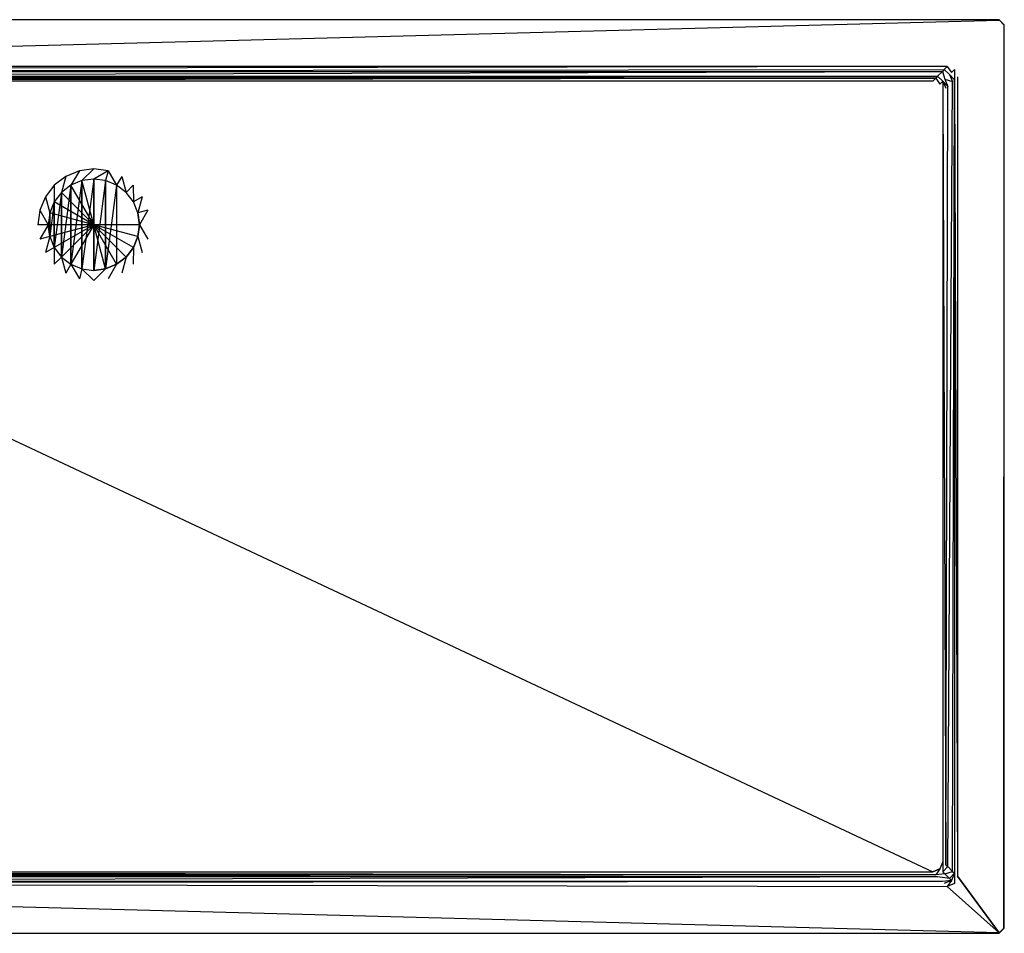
# Model space of a CAD drawing. Extents: x 0 to 1.8, y -0.9 to 0.
# Tile 2 of 2: x 0.83 to 1.8, y -0.9 to 0. Entities that reach past the tile are written whole.
import ezdxf

# ---------------------------------------------------------------- set-up
doc = ezdxf.new("R2010")
doc.units = 0
for name, color, linetype in [('L0_VERTIEFUNG110___REPLACEMTFOR', 7, 'CONTINUOUS'), ('L1_ABLAUF90____REPLACEMTFOREMPT', 7, 'CONTINUOUS'), ('L2__X_1800__Y_900__Z_25__L_1_UD', 7, 'CONTINUOUS'), ('L3__X_1800__Y_900__Z_25__L_1_UD', 7, 'CONTINUOUS'), ('L4__X_1800__Y_900__Z_25__L_1_UD', 7, 'CONTINUOUS'), ('L5__X_1800__Y_900__Z_25__L_1_UD', 7, 'CONTINUOUS'), ('L6__X_1800__Y_900__Z_25__L_1_UD', 7, 'CONTINUOUS'), ('L7__X_1800__Y_900__Z_25__L_1_UD', 7, 'CONTINUOUS'), ('L8__X_1800__Y_900__Z_25__L_1_UD', 7, 'CONTINUOUS')]:
    doc.layers.add(name, color=color, linetype=linetype)

msp = doc.modelspace()

# ---------------------------------------------------------------- linework, layer by layer
at = {"layer": 'L0_VERTIEFUNG110___REPLACEMTFOR', "color": 8}
for points, invisible_edges in [([(0.87118, -0.17018, 0.0002), (0.8755, -0.154369, 0.0012), (0.864109, -0.163109, 0.0012), (0.87118, -0.17018, 0.0002)], 13), ([(0.8755, -0.154369, 0.0012), (0.87118, -0.17018, 0.0002), (0.8805, -0.163029, 0.0002), (0.8755, -0.154369, 0.0012)], 14), ([(0.8805, -0.163029, 0.0002), (0.888765, -0.148874, 0.0012), (0.8755, -0.154369, 0.0012), (0.8805, -0.163029, 0.0002)], 13), ([(0.888765, -0.148874, 0.0012), (0.8805, -0.163029, 0.0002), (0.891353, -0.158533, 0.0002), (0.888765, -0.148874, 0.0012)], 14), ([(0.891353, -0.158533, 0.0002), (0.903, -0.147, 0.0012), (0.888765, -0.148874, 0.0012), (0.891353, -0.158533, 0.0002)], 13), ([(0.903, -0.147, 0.0012), (0.891353, -0.158533, 0.0002), (0.903, -0.157, 0.0002), (0.903, -0.147, 0.0012)], 14), ([(0.903, -0.157, 0.0002), (0.917235, -0.148874, 0.0012), (0.903, -0.147, 0.0012), (0.903, -0.157, 0.0002)], 13), ([(0.917235, -0.148874, 0.0012), (0.903, -0.157, 0.0002), (0.914647, -0.158533, 0.0002), (0.917235, -0.148874, 0.0012)], 14), ([(0.9255, -0.163029, 0.0002), (0.917235, -0.148874, 0.0012), (0.914647, -0.158533, 0.0002), (0.9255, -0.163029, 0.0002)], 13), ([(0.917235, -0.148874, 0.0012), (0.9255, -0.163029, 0.0002), (0.9305, -0.154369, 0.0012), (0.917235, -0.148874, 0.0012)], 14), ([(0.93482, -0.17018, 0.0002), (0.9305, -0.154369, 0.0012), (0.9255, -0.163029, 0.0002), (0.93482, -0.17018, 0.0002)], 13), ([(0.9305, -0.154369, 0.0012), (0.93482, -0.17018, 0.0002), (0.941891, -0.163109, 0.0012), (0.9305, -0.154369, 0.0012)], 14), ([(0.864029, -0.1795, 0.0002), (0.864109, -0.163109, 0.0012), (0.855369, -0.1745, 0.0012), (0.864029, -0.1795, 0.0002)], 13), ([(0.864109, -0.163109, 0.0012), (0.864029, -0.1795, 0.0002), (0.87118, -0.17018, 0.0002), (0.864109, -0.163109, 0.0012)], 14), ([(0.87118, -0.17018, 0.0002), (0.87118, -0.23382, 0.0002), (0.8805, -0.163029, 0.0002), (0.87118, -0.17018, 0.0002)], 10), ([(0.8805, -0.163029, 0.0002), (0.87118, -0.23382, 0.0002), (0.8805, -0.240971, 0.0002), (0.8805, -0.163029, 0.0002)], 13), ([(0.8805, -0.163029, 0.0002), (0.8805, -0.240971, 0.0002), (0.891353, -0.158533, 0.0002), (0.8805, -0.163029, 0.0002)], 10), ([(0.891353, -0.158533, 0.0002), (0.8805, -0.240971, 0.0002), (0.891353, -0.245467, 0.0002), (0.891353, -0.158533, 0.0002)], 13), ([(0.891353, -0.158533, 0.0002), (0.891353, -0.245467, 0.0002), (0.903, -0.157, 0.0002), (0.891353, -0.158533, 0.0002)], 10), ([(0.903, -0.157, 0.0002), (0.891353, -0.245467, 0.0002), (0.903, -0.247, 0.0002), (0.903, -0.157, 0.0002)], 13), ([(0.903, -0.157, 0.0002), (0.903, -0.247, 0.0002), (0.914647, -0.158533, 0.0002), (0.903, -0.157, 0.0002)], 10), ([(0.914647, -0.158533, 0.0002), (0.903, -0.247, 0.0002), (0.914647, -0.245467, 0.0002), (0.914647, -0.158533, 0.0002)], 13), ([(0.914647, -0.158533, 0.0002), (0.914647, -0.245467, 0.0002), (0.9255, -0.163029, 0.0002), (0.914647, -0.158533, 0.0002)], 10), ([(0.9255, -0.163029, 0.0002), (0.914647, -0.245467, 0.0002), (0.9255, -0.240971, 0.0002), (0.9255, -0.163029, 0.0002)], 13), ([(0.9255, -0.163029, 0.0002), (0.9255, -0.240971, 0.0002), (0.93482, -0.17018, 0.0002), (0.9255, -0.163029, 0.0002)], 15), ([(0.941971, -0.1795, 0.0002), (0.941891, -0.163109, 0.0012), (0.93482, -0.17018, 0.0002), (0.941971, -0.1795, 0.0002)], 13), ([(0.941891, -0.163109, 0.0012), (0.941971, -0.1795, 0.0002), (0.950631, -0.1745, 0.0012), (0.941891, -0.163109, 0.0012)], 14), ([(0.859533, -0.190353, 0.0002), (0.855369, -0.1745, 0.0012), (0.849874, -0.187765, 0.0012), (0.859533, -0.190353, 0.0002)], 13), ([(0.855369, -0.1745, 0.0012), (0.859533, -0.190353, 0.0002), (0.864029, -0.1795, 0.0002), (0.855369, -0.1745, 0.0012)], 14), ([(0.864029, -0.1795, 0.0002), (0.864029, -0.2245, 0.0002), (0.87118, -0.17018, 0.0002), (0.864029, -0.1795, 0.0002)], 10), ([(0.87118, -0.17018, 0.0002), (0.864029, -0.2245, 0.0002), (0.87118, -0.23382, 0.0002), (0.87118, -0.17018, 0.0002)], 13), ([(0.93482, -0.17018, 0.0002), (0.9255, -0.240971, 0.0002), (0.93482, -0.23382, 0.0002), (0.93482, -0.17018, 0.0002)], 15), ([(0.93482, -0.17018, 0.0002), (0.93482, -0.23382, 0.0002), (0.941971, -0.1795, 0.0002), (0.93482, -0.17018, 0.0002)], 15), ([(0.946467, -0.190353, 0.0002), (0.950631, -0.1745, 0.0012), (0.941971, -0.1795, 0.0002), (0.946467, -0.190353, 0.0002)], 13), ([(0.950631, -0.1745, 0.0012), (0.946467, -0.190353, 0.0002), (0.956126, -0.187765, 0.0012), (0.950631, -0.1745, 0.0012)], 14), ([(0.859533, -0.190353, 0.0002), (0.859533, -0.213647, 0.0002), (0.864029, -0.1795, 0.0002), (0.859533, -0.190353, 0.0002)], 10), ([(0.864029, -0.1795, 0.0002), (0.859533, -0.213647, 0.0002), (0.864029, -0.2245, 0.0002), (0.864029, -0.1795, 0.0002)], 13), ([(0.941971, -0.1795, 0.0002), (0.93482, -0.23382, 0.0002), (0.941971, -0.2245, 0.0002), (0.941971, -0.1795, 0.0002)], 15), ([(0.941971, -0.1795, 0.0002), (0.941971, -0.2245, 0.0002), (0.946467, -0.190353, 0.0002), (0.941971, -0.1795, 0.0002)], 15), ([(0.858, -0.202, 0.0002), (0.849874, -0.187765, 0.0012), (0.848, -0.202, 0.0012), (0.858, -0.202, 0.0002)], 13), ([(0.849874, -0.187765, 0.0012), (0.858, -0.202, 0.0002), (0.859533, -0.190353, 0.0002), (0.849874, -0.187765, 0.0012)], 14), ([(0.859533, -0.213647, 0.0002), (0.859533, -0.190353, 0.0002), (0.858, -0.202, 0.0002), (0.859533, -0.213647, 0.0002)], 13), ([(0.946467, -0.190353, 0.0002), (0.941971, -0.2245, 0.0002), (0.946467, -0.213647, 0.0002), (0.946467, -0.190353, 0.0002)], 15), ([(0.948, -0.202, 0.0002), (0.956126, -0.187765, 0.0012), (0.946467, -0.190353, 0.0002), (0.948, -0.202, 0.0002)], 13), ([(0.946467, -0.190353, 0.0002), (0.946467, -0.213647, 0.0002), (0.948, -0.202, 0.0002), (0.946467, -0.190353, 0.0002)], 9), ([(0.956126, -0.187765, 0.0012), (0.948, -0.202, 0.0002), (0.958, -0.202, 0.0012), (0.956126, -0.187765, 0.0012)], 14), ([(0.849874, -0.216235, 0.0012), (0.858, -0.202, 0.0002), (0.848, -0.202, 0.0012), (0.849874, -0.216235, 0.0012)], 13), ([(0.858, -0.202, 0.0002), (0.849874, -0.216235, 0.0012), (0.859533, -0.213647, 0.0002), (0.858, -0.202, 0.0002)], 14), ([(0.956126, -0.216235, 0.0012), (0.948, -0.202, 0.0002), (0.946467, -0.213647, 0.0002), (0.956126, -0.216235, 0.0012)], 13), ([(0.948, -0.202, 0.0002), (0.956126, -0.216235, 0.0012), (0.958, -0.202, 0.0012), (0.948, -0.202, 0.0002)], 14), ([(0.855369, -0.2295, 0.0012), (0.859533, -0.213647, 0.0002), (0.849874, -0.216235, 0.0012), (0.855369, -0.2295, 0.0012)], 13), ([(0.859533, -0.213647, 0.0002), (0.855369, -0.2295, 0.0012), (0.864029, -0.2245, 0.0002), (0.859533, -0.213647, 0.0002)], 14), ([(0.950631, -0.2295, 0.0012), (0.946467, -0.213647, 0.0002), (0.941971, -0.2245, 0.0002), (0.950631, -0.2295, 0.0012)], 13), ([(0.946467, -0.213647, 0.0002), (0.950631, -0.2295, 0.0012), (0.956126, -0.216235, 0.0012), (0.946467, -0.213647, 0.0002)], 14), ([(0.864109, -0.240891, 0.0012), (0.864029, -0.2245, 0.0002), (0.855369, -0.2295, 0.0012), (0.864109, -0.240891, 0.0012)], 13), ([(0.864029, -0.2245, 0.0002), (0.864109, -0.240891, 0.0012), (0.87118, -0.23382, 0.0002), (0.864029, -0.2245, 0.0002)], 14), ([(0.941891, -0.240891, 0.0012), (0.941971, -0.2245, 0.0002), (0.93482, -0.23382, 0.0002), (0.941891, -0.240891, 0.0012)], 13), ([(0.941971, -0.2245, 0.0002), (0.941891, -0.240891, 0.0012), (0.950631, -0.2295, 0.0012), (0.941971, -0.2245, 0.0002)], 14), ([(0.8755, -0.249631, 0.0012), (0.87118, -0.23382, 0.0002), (0.864109, -0.240891, 0.0012), (0.8755, -0.249631, 0.0012)], 13), ([(0.87118, -0.23382, 0.0002), (0.8755, -0.249631, 0.0012), (0.8805, -0.240971, 0.0002), (0.87118, -0.23382, 0.0002)], 14), ([(0.888765, -0.255126, 0.0012), (0.8805, -0.240971, 0.0002), (0.8755, -0.249631, 0.0012), (0.888765, -0.255126, 0.0012)], 13), ([(0.8805, -0.240971, 0.0002), (0.888765, -0.255126, 0.0012), (0.891353, -0.245467, 0.0002), (0.8805, -0.240971, 0.0002)], 14), ([(0.917235, -0.255126, 0.0012), (0.9255, -0.240971, 0.0002), (0.914647, -0.245467, 0.0002), (0.917235, -0.255126, 0.0012)], 13), ([(0.9255, -0.240971, 0.0002), (0.917235, -0.255126, 0.0012), (0.9305, -0.249631, 0.0012), (0.9255, -0.240971, 0.0002)], 14), ([(0.9305, -0.249631, 0.0012), (0.93482, -0.23382, 0.0002), (0.9255, -0.240971, 0.0002), (0.9305, -0.249631, 0.0012)], 13), ([(0.93482, -0.23382, 0.0002), (0.9305, -0.249631, 0.0012), (0.941891, -0.240891, 0.0012), (0.93482, -0.23382, 0.0002)], 14), ([(0.903, -0.257, 0.0012), (0.891353, -0.245467, 0.0002), (0.888765, -0.255126, 0.0012), (0.903, -0.257, 0.0012)], 13), ([(0.891353, -0.245467, 0.0002), (0.903, -0.257, 0.0012), (0.903, -0.247, 0.0002), (0.891353, -0.245467, 0.0002)], 14), ([(0.903, -0.257, 0.0012), (0.914647, -0.245467, 0.0002), (0.903, -0.247, 0.0002), (0.903, -0.257, 0.0012)], 13), ([(0.914647, -0.245467, 0.0002), (0.903, -0.257, 0.0012), (0.917235, -0.255126, 0.0012), (0.914647, -0.245467, 0.0002)], 14)]:
    msp.add_3dface(points, dxfattribs=dict(at, invisible_edges=invisible_edges))
at = {"layer": 'L1_ABLAUF90____REPLACEMTFOREMPT', "color": 8}
for points, invisible_edges in [([(0.903, -0.202, 0.0022), (0.8805, -0.163029, 0.0012), (0.87118, -0.17018, 0.0012), (0.903, -0.202, 0.0022)], 14), ([(0.87118, -0.17018, 0.0002), (0.8805, -0.163029, 0.0012), (0.8805, -0.163029, 0.0002), (0.87118, -0.17018, 0.0002)], 13), ([(0.8805, -0.163029, 0.0012), (0.87118, -0.17018, 0.0002), (0.87118, -0.17018, 0.0012), (0.8805, -0.163029, 0.0012)], 14), ([(0.87118, -0.23382, 0.0002), (0.87118, -0.17018, 0.0002), (0.8805, -0.163029, 0.0002), (0.87118, -0.23382, 0.0002)], 10), ([(0.87118, -0.23382, 0.0002), (0.8805, -0.163029, 0.0002), (0.8805, -0.240971, 0.0002), (0.87118, -0.23382, 0.0002)], 13), ([(0.903, -0.202, 0.0022), (0.891353, -0.158533, 0.0012), (0.8805, -0.163029, 0.0012), (0.903, -0.202, 0.0022)], 14), ([(0.8805, -0.163029, 0.0002), (0.891353, -0.158533, 0.0012), (0.891353, -0.158533, 0.0002), (0.8805, -0.163029, 0.0002)], 13), ([(0.891353, -0.158533, 0.0012), (0.8805, -0.163029, 0.0002), (0.8805, -0.163029, 0.0012), (0.891353, -0.158533, 0.0012)], 14), ([(0.8805, -0.240971, 0.0002), (0.8805, -0.163029, 0.0002), (0.891353, -0.158533, 0.0002), (0.8805, -0.240971, 0.0002)], 10), ([(0.8805, -0.240971, 0.0002), (0.891353, -0.158533, 0.0002), (0.891353, -0.245467, 0.0002), (0.8805, -0.240971, 0.0002)], 13), ([(0.903, -0.202, 0.0022), (0.903, -0.157, 0.0012), (0.891353, -0.158533, 0.0012), (0.903, -0.202, 0.0022)], 14), ([(0.891353, -0.158533, 0.0002), (0.903, -0.157, 0.0012), (0.903, -0.157, 0.0002), (0.891353, -0.158533, 0.0002)], 13), ([(0.903, -0.157, 0.0012), (0.891353, -0.158533, 0.0002), (0.891353, -0.158533, 0.0012), (0.903, -0.157, 0.0012)], 14), ([(0.891353, -0.245467, 0.0002), (0.891353, -0.158533, 0.0002), (0.903, -0.157, 0.0002), (0.891353, -0.245467, 0.0002)], 10), ([(0.891353, -0.245467, 0.0002), (0.903, -0.157, 0.0002), (0.903, -0.247, 0.0002), (0.891353, -0.245467, 0.0002)], 13), ([(0.914647, -0.158533, 0.0012), (0.903, -0.157, 0.0012), (0.903, -0.202, 0.0022), (0.914647, -0.158533, 0.0012)], 14), ([(0.903, -0.157, 0.0012), (0.914647, -0.158533, 0.0002), (0.903, -0.157, 0.0002), (0.903, -0.157, 0.0012)], 13), ([(0.914647, -0.158533, 0.0002), (0.903, -0.157, 0.0012), (0.914647, -0.158533, 0.0012), (0.914647, -0.158533, 0.0002)], 14), ([(0.903, -0.247, 0.0002), (0.903, -0.157, 0.0002), (0.914647, -0.158533, 0.0002), (0.903, -0.247, 0.0002)], 10), ([(0.9255, -0.163029, 0.0012), (0.914647, -0.158533, 0.0012), (0.903, -0.202, 0.0022), (0.9255, -0.163029, 0.0012)], 14), ([(0.903, -0.247, 0.0002), (0.914647, -0.158533, 0.0002), (0.914647, -0.245467, 0.0002), (0.903, -0.247, 0.0002)], 13), ([(0.93482, -0.17018, 0.0012), (0.9255, -0.163029, 0.0012), (0.903, -0.202, 0.0022), (0.93482, -0.17018, 0.0012)], 14), ([(0.914647, -0.158533, 0.0012), (0.9255, -0.163029, 0.0002), (0.914647, -0.158533, 0.0002), (0.914647, -0.158533, 0.0012)], 13), ([(0.9255, -0.163029, 0.0002), (0.914647, -0.158533, 0.0012), (0.9255, -0.163029, 0.0012), (0.9255, -0.163029, 0.0002)], 14), ([(0.914647, -0.245467, 0.0002), (0.914647, -0.158533, 0.0002), (0.9255, -0.163029, 0.0002), (0.914647, -0.245467, 0.0002)], 10), ([(0.914647, -0.245467, 0.0002), (0.9255, -0.163029, 0.0002), (0.9255, -0.240971, 0.0002), (0.914647, -0.245467, 0.0002)], 13), ([(0.9255, -0.163029, 0.0012), (0.93482, -0.17018, 0.0002), (0.9255, -0.163029, 0.0002), (0.9255, -0.163029, 0.0012)], 13), ([(0.93482, -0.17018, 0.0002), (0.9255, -0.163029, 0.0012), (0.93482, -0.17018, 0.0012), (0.93482, -0.17018, 0.0002)], 14), ([(0.9255, -0.240971, 0.0002), (0.9255, -0.163029, 0.0002), (0.93482, -0.17018, 0.0002), (0.9255, -0.240971, 0.0002)], 15), ([(0.903, -0.202, 0.0022), (0.87118, -0.17018, 0.0012), (0.864029, -0.1795, 0.0012), (0.903, -0.202, 0.0022)], 14), ([(0.864029, -0.1795, 0.0012), (0.87118, -0.17018, 0.0002), (0.864029, -0.1795, 0.0002), (0.864029, -0.1795, 0.0012)], 13), ([(0.87118, -0.17018, 0.0002), (0.864029, -0.1795, 0.0012), (0.87118, -0.17018, 0.0012), (0.87118, -0.17018, 0.0002)], 14), ([(0.864029, -0.2245, 0.0002), (0.864029, -0.1795, 0.0002), (0.87118, -0.17018, 0.0002), (0.864029, -0.2245, 0.0002)], 10), ([(0.864029, -0.2245, 0.0002), (0.87118, -0.17018, 0.0002), (0.87118, -0.23382, 0.0002), (0.864029, -0.2245, 0.0002)], 13), ([(0.941971, -0.1795, 0.0012), (0.93482, -0.17018, 0.0012), (0.903, -0.202, 0.0022), (0.941971, -0.1795, 0.0012)], 14), ([(0.9255, -0.240971, 0.0002), (0.93482, -0.17018, 0.0002), (0.93482, -0.23382, 0.0002), (0.9255, -0.240971, 0.0002)], 15), ([(0.93482, -0.17018, 0.0002), (0.941971, -0.1795, 0.0012), (0.941971, -0.1795, 0.0002), (0.93482, -0.17018, 0.0002)], 13), ([(0.941971, -0.1795, 0.0012), (0.93482, -0.17018, 0.0002), (0.93482, -0.17018, 0.0012), (0.941971, -0.1795, 0.0012)], 14), ([(0.93482, -0.23382, 0.0002), (0.93482, -0.17018, 0.0002), (0.941971, -0.1795, 0.0002), (0.93482, -0.23382, 0.0002)], 15), ([(0.903, -0.202, 0.0022), (0.864029, -0.1795, 0.0012), (0.859533, -0.190353, 0.0012), (0.903, -0.202, 0.0022)], 14), ([(0.859533, -0.190353, 0.0012), (0.864029, -0.1795, 0.0002), (0.859533, -0.190353, 0.0002), (0.859533, -0.190353, 0.0012)], 13), ([(0.864029, -0.1795, 0.0002), (0.859533, -0.190353, 0.0012), (0.864029, -0.1795, 0.0012), (0.864029, -0.1795, 0.0002)], 14), ([(0.859533, -0.213647, 0.0002), (0.859533, -0.190353, 0.0002), (0.864029, -0.1795, 0.0002), (0.859533, -0.213647, 0.0002)], 10), ([(0.859533, -0.213647, 0.0002), (0.864029, -0.1795, 0.0002), (0.864029, -0.2245, 0.0002), (0.859533, -0.213647, 0.0002)], 13), ([(0.946467, -0.190353, 0.0012), (0.941971, -0.1795, 0.0012), (0.903, -0.202, 0.0022), (0.946467, -0.190353, 0.0012)], 14), ([(0.93482, -0.23382, 0.0002), (0.941971, -0.1795, 0.0002), (0.941971, -0.2245, 0.0002), (0.93482, -0.23382, 0.0002)], 15), ([(0.941971, -0.1795, 0.0002), (0.946467, -0.190353, 0.0012), (0.946467, -0.190353, 0.0002), (0.941971, -0.1795, 0.0002)], 13), ([(0.946467, -0.190353, 0.0012), (0.941971, -0.1795, 0.0002), (0.941971, -0.1795, 0.0012), (0.946467, -0.190353, 0.0012)], 14), ([(0.941971, -0.2245, 0.0002), (0.941971, -0.1795, 0.0002), (0.946467, -0.190353, 0.0002), (0.941971, -0.2245, 0.0002)], 15), ([(0.903, -0.202, 0.0022), (0.859533, -0.190353, 0.0012), (0.858, -0.202, 0.0012), (0.903, -0.202, 0.0022)], 14), ([(0.858, -0.202, 0.0012), (0.859533, -0.190353, 0.0002), (0.858, -0.202, 0.0002), (0.858, -0.202, 0.0012)], 13), ([(0.859533, -0.190353, 0.0002), (0.858, -0.202, 0.0012), (0.859533, -0.190353, 0.0012), (0.859533, -0.190353, 0.0002)], 14), ([(0.859533, -0.190353, 0.0002), (0.859533, -0.213647, 0.0002), (0.858, -0.202, 0.0002), (0.859533, -0.190353, 0.0002)], 13), ([(0.948, -0.202, 0.0012), (0.946467, -0.190353, 0.0012), (0.903, -0.202, 0.0022), (0.948, -0.202, 0.0012)], 14), ([(0.941971, -0.2245, 0.0002), (0.946467, -0.190353, 0.0002), (0.946467, -0.213647, 0.0002), (0.941971, -0.2245, 0.0002)], 15), ([(0.946467, -0.190353, 0.0002), (0.948, -0.202, 0.0012), (0.948, -0.202, 0.0002), (0.946467, -0.190353, 0.0002)], 13), ([(0.948, -0.202, 0.0012), (0.946467, -0.190353, 0.0002), (0.946467, -0.190353, 0.0012), (0.948, -0.202, 0.0012)], 14), ([(0.946467, -0.213647, 0.0002), (0.946467, -0.190353, 0.0002), (0.948, -0.202, 0.0002), (0.946467, -0.213647, 0.0002)], 13), ([(0.903, -0.202, 0.0022), (0.858, -0.202, 0.0012), (0.859533, -0.213647, 0.0012), (0.903, -0.202, 0.0022)], 14), ([(0.859533, -0.213647, 0.0012), (0.858, -0.202, 0.0002), (0.859533, -0.213647, 0.0002), (0.859533, -0.213647, 0.0012)], 13), ([(0.858, -0.202, 0.0002), (0.859533, -0.213647, 0.0012), (0.858, -0.202, 0.0012), (0.858, -0.202, 0.0002)], 14), ([(0.903, -0.202, 0.0022), (0.859533, -0.213647, 0.0012), (0.864029, -0.2245, 0.0012), (0.903, -0.202, 0.0022)], 14), ([(0.903, -0.202, 0.0022), (0.864029, -0.2245, 0.0012), (0.87118, -0.23382, 0.0012), (0.903, -0.202, 0.0022)], 14), ([(0.903, -0.202, 0.0022), (0.87118, -0.23382, 0.0012), (0.8805, -0.240971, 0.0012), (0.903, -0.202, 0.0022)], 14), ([(0.903, -0.202, 0.0022), (0.8805, -0.240971, 0.0012), (0.891353, -0.245467, 0.0012), (0.903, -0.202, 0.0022)], 14), ([(0.903, -0.247, 0.0012), (0.903, -0.202, 0.0022), (0.891353, -0.245467, 0.0012), (0.903, -0.247, 0.0012)], 14), ([(0.914647, -0.245467, 0.0012), (0.903, -0.202, 0.0022), (0.903, -0.247, 0.0012), (0.914647, -0.245467, 0.0012)], 14), ([(0.9255, -0.240971, 0.0012), (0.903, -0.202, 0.0022), (0.914647, -0.245467, 0.0012), (0.9255, -0.240971, 0.0012)], 14), ([(0.93482, -0.23382, 0.0012), (0.903, -0.202, 0.0022), (0.9255, -0.240971, 0.0012), (0.93482, -0.23382, 0.0012)], 14), ([(0.941971, -0.2245, 0.0012), (0.903, -0.202, 0.0022), (0.93482, -0.23382, 0.0012), (0.941971, -0.2245, 0.0012)], 14), ([(0.946467, -0.213647, 0.0012), (0.903, -0.202, 0.0022), (0.941971, -0.2245, 0.0012), (0.946467, -0.213647, 0.0012)], 14), ([(0.948, -0.202, 0.0012), (0.903, -0.202, 0.0022), (0.946467, -0.213647, 0.0012), (0.948, -0.202, 0.0012)], 14), ([(0.948, -0.202, 0.0002), (0.946467, -0.213647, 0.0012), (0.946467, -0.213647, 0.0002), (0.948, -0.202, 0.0002)], 13), ([(0.946467, -0.213647, 0.0012), (0.948, -0.202, 0.0002), (0.948, -0.202, 0.0012), (0.946467, -0.213647, 0.0012)], 14), ([(0.864029, -0.2245, 0.0012), (0.859533, -0.213647, 0.0002), (0.864029, -0.2245, 0.0002), (0.864029, -0.2245, 0.0012)], 13), ([(0.859533, -0.213647, 0.0002), (0.864029, -0.2245, 0.0012), (0.859533, -0.213647, 0.0012), (0.859533, -0.213647, 0.0002)], 14), ([(0.946467, -0.213647, 0.0002), (0.941971, -0.2245, 0.0012), (0.941971, -0.2245, 0.0002), (0.946467, -0.213647, 0.0002)], 13), ([(0.941971, -0.2245, 0.0012), (0.946467, -0.213647, 0.0002), (0.946467, -0.213647, 0.0012), (0.941971, -0.2245, 0.0012)], 14), ([(0.87118, -0.23382, 0.0012), (0.864029, -0.2245, 0.0002), (0.87118, -0.23382, 0.0002), (0.87118, -0.23382, 0.0012)], 13), ([(0.864029, -0.2245, 0.0002), (0.87118, -0.23382, 0.0012), (0.864029, -0.2245, 0.0012), (0.864029, -0.2245, 0.0002)], 14), ([(0.941971, -0.2245, 0.0002), (0.93482, -0.23382, 0.0012), (0.93482, -0.23382, 0.0002), (0.941971, -0.2245, 0.0002)], 13), ([(0.93482, -0.23382, 0.0012), (0.941971, -0.2245, 0.0002), (0.941971, -0.2245, 0.0012), (0.93482, -0.23382, 0.0012)], 14), ([(0.8805, -0.240971, 0.0002), (0.87118, -0.23382, 0.0012), (0.87118, -0.23382, 0.0002), (0.8805, -0.240971, 0.0002)], 13), ([(0.87118, -0.23382, 0.0012), (0.8805, -0.240971, 0.0002), (0.8805, -0.240971, 0.0012), (0.87118, -0.23382, 0.0012)], 14), ([(0.891353, -0.245467, 0.0002), (0.8805, -0.240971, 0.0012), (0.8805, -0.240971, 0.0002), (0.891353, -0.245467, 0.0002)], 13), ([(0.8805, -0.240971, 0.0012), (0.891353, -0.245467, 0.0002), (0.891353, -0.245467, 0.0012), (0.8805, -0.240971, 0.0012)], 14), ([(0.9255, -0.240971, 0.0012), (0.914647, -0.245467, 0.0002), (0.9255, -0.240971, 0.0002), (0.9255, -0.240971, 0.0012)], 13), ([(0.914647, -0.245467, 0.0002), (0.9255, -0.240971, 0.0012), (0.914647, -0.245467, 0.0012), (0.914647, -0.245467, 0.0002)], 14), ([(0.93482, -0.23382, 0.0012), (0.9255, -0.240971, 0.0002), (0.93482, -0.23382, 0.0002), (0.93482, -0.23382, 0.0012)], 13), ([(0.9255, -0.240971, 0.0002), (0.93482, -0.23382, 0.0012), (0.9255, -0.240971, 0.0012), (0.9255, -0.240971, 0.0002)], 14), ([(0.903, -0.247, 0.0002), (0.891353, -0.245467, 0.0012), (0.891353, -0.245467, 0.0002), (0.903, -0.247, 0.0002)], 13), ([(0.891353, -0.245467, 0.0012), (0.903, -0.247, 0.0002), (0.903, -0.247, 0.0012), (0.891353, -0.245467, 0.0012)], 14), ([(0.914647, -0.245467, 0.0012), (0.903, -0.247, 0.0002), (0.914647, -0.245467, 0.0002), (0.914647, -0.245467, 0.0012)], 13), ([(0.903, -0.247, 0.0002), (0.914647, -0.245467, 0.0012), (0.903, -0.247, 0.0012), (0.903, -0.247, 0.0002)], 14)]:
    msp.add_3dface(points, dxfattribs=dict(at, invisible_edges=invisible_edges))
at = {"layer": 'L2__X_1800__Y_900__Z_25__L_1_UD', "color": 8}
for points, invisible_edges in [([(0.005207, -0.0005, 0.025), (0.056163, -0.046163, 0.025), (1.794793, -0.0005, 0.025), (0.005207, -0.0005, 0.025)], 13), ([(1.794793, -0.0005, 0.025), (0.056163, -0.046163, 0.025), (1.743837, -0.046163, 0.025), (1.794793, -0.0005, 0.025)], 15), ([(1.794793, -0.0005, 0.025), (1.743837, -0.046163, 0.025), (1.750908, -0.049092, 0.025), (1.794793, -0.0005, 0.025)], 15), ([(1.794793, -0.0005, 0.025), (1.750908, -0.049092, 0.025), (1.753837, -0.056163, 0.025), (1.794793, -0.0005, 0.025)], 15), ([(1.794793, -0.0005, 0.025), (1.753837, -0.056163, 0.025), (1.794793, -0.8995, 0.025), (1.794793, -0.0005, 0.025)], 15), ([(1.794793, -0.0005, 0.025), (1.794793, -0.8995, 0.025), (1.7995, -0.894793, 0.025), (1.794793, -0.0005, 0.025)], 15), ([(1.794793, -0.0005, 0.025), (1.7995, -0.894793, 0.025), (1.7995, -0.005207, 0.025), (1.794793, -0.0005, 0.025)], 15), ([(1.753837, -0.843837, 0.025), (1.794793, -0.8995, 0.025), (1.753837, -0.056163, 0.025), (1.753837, -0.843837, 0.025)], 10), ([(1.750908, -0.850908, 0.025), (1.794793, -0.8995, 0.025), (1.753837, -0.843837, 0.025), (1.750908, -0.850908, 0.025)], 13), ([(1.743837, -0.853837, 0.025), (1.794793, -0.8995, 0.025), (1.750908, -0.850908, 0.025), (1.743837, -0.853837, 0.025)], 10), ([(0.056163, -0.853837, 0.025), (0.005207, -0.8995, 0.025), (1.794793, -0.8995, 0.025), (0.056163, -0.853837, 0.025)], 10), ([(0.056163, -0.853837, 0.025), (1.794793, -0.8995, 0.025), (1.743837, -0.853837, 0.025), (0.056163, -0.853837, 0.025)], 13)]:
    msp.add_3dface(points, dxfattribs=dict(at, invisible_edges=invisible_edges))
at = {"layer": 'L3__X_1800__Y_900__Z_25__L_1_UD', "color": 8}
for points, invisible_edges in [([(0.070535, -0.060535), (0.070535, -0.839465), (1.729465, -0.839465), (0.070535, -0.060535)], 13), ([(0.070535, -0.060535), (1.729465, -0.839465), (1.729465, -0.060535), (0.070535, -0.060535)], 10), ([(1.729465, -0.060535), (1.729465, -0.839465), (1.736536, -0.836536), (1.729465, -0.060535)], 13), ([(1.729465, -0.060535), (1.736536, -0.836536), (1.736536, -0.063464), (1.729465, -0.060535)], 15), ([(1.736536, -0.063464), (1.736536, -0.836536), (1.739465, -0.829465), (1.736536, -0.063464)], 15), ([(1.736536, -0.063464), (1.739465, -0.829465), (1.739465, -0.070535), (1.736536, -0.063464)], 15)]:
    msp.add_3dface(points, dxfattribs=dict(at, invisible_edges=invisible_edges))
at = {"layer": 'L4__X_1800__Y_900__Z_25__L_1_UD', "color": 8}
for points, invisible_edges in [([(0.059207, -0.049207, 0.023967), (1.743837, -0.046163, 0.025), (0.056163, -0.046163, 0.025), (0.059207, -0.049207, 0.023967)], 13), ([(1.743837, -0.046163, 0.025), (0.059207, -0.049207, 0.023967), (1.740793, -0.049207, 0.023967), (1.743837, -0.046163, 0.025)], 14), ([(1.747864, -0.052136, 0.023967), (1.743837, -0.046163, 0.025), (1.740793, -0.049207, 0.023967), (1.747864, -0.052136, 0.023967)], 13), ([(1.743837, -0.046163, 0.025), (1.747864, -0.052136, 0.023967), (1.750908, -0.049092, 0.025), (1.743837, -0.046163, 0.025)], 14), ([(0.060993, -0.050993, 0.021294), (1.740793, -0.049207, 0.023967), (0.059207, -0.049207, 0.023967), (0.060993, -0.050993, 0.021294)], 14), ([(1.740793, -0.049207, 0.023967), (0.060993, -0.050993, 0.021294), (1.739007, -0.050993, 0.021294), (1.740793, -0.049207, 0.023967)], 13), ([(1.746078, -0.053922, 0.021294), (1.740793, -0.049207, 0.023967), (1.739007, -0.050993, 0.021294), (1.746078, -0.053922, 0.021294)], 13), ([(1.740793, -0.049207, 0.023967), (1.746078, -0.053922, 0.021294), (1.747864, -0.052136, 0.023967), (1.740793, -0.049207, 0.023967)], 14), ([(1.746078, -0.053922, 0.021294), (1.750793, -0.059207, 0.023967), (1.747864, -0.052136, 0.023967), (1.746078, -0.053922, 0.021294)], 14), ([(1.750793, -0.059207, 0.023967), (1.746078, -0.053922, 0.021294), (1.749007, -0.060993, 0.021294), (1.750793, -0.059207, 0.023967)], 13), ([(1.750793, -0.059207, 0.023967), (1.750908, -0.049092, 0.025), (1.747864, -0.052136, 0.023967), (1.750793, -0.059207, 0.023967)], 13), ([(1.750908, -0.049092, 0.025), (1.750793, -0.059207, 0.023967), (1.753837, -0.056163, 0.025), (1.750908, -0.049092, 0.025)], 14), ([(1.750793, -0.059207, 0.023967), (1.753837, -0.843837, 0.025), (1.753837, -0.056163, 0.025), (1.750793, -0.059207, 0.023967)], 14), ([(1.750793, -0.059207, 0.023967), (1.749007, -0.839007, 0.021294), (1.750793, -0.840793, 0.023967), (1.750793, -0.059207, 0.023967)], 13), ([(1.749007, -0.839007, 0.021294), (1.750793, -0.059207, 0.023967), (1.749007, -0.060993, 0.021294), (1.749007, -0.839007, 0.021294)], 14), ([(1.753837, -0.843837, 0.025), (1.750793, -0.059207, 0.023967), (1.750793, -0.840793, 0.023967), (1.753837, -0.843837, 0.025)], 13), ([(1.746078, -0.846078, 0.021294), (1.750793, -0.840793, 0.023967), (1.749007, -0.839007, 0.021294), (1.746078, -0.846078, 0.021294)], 14), ([(1.750793, -0.840793, 0.023967), (1.746078, -0.846078, 0.021294), (1.747864, -0.847864, 0.023967), (1.750793, -0.840793, 0.023967)], 13), ([(1.750908, -0.850908, 0.025), (1.750793, -0.840793, 0.023967), (1.747864, -0.847864, 0.023967), (1.750908, -0.850908, 0.025)], 13), ([(1.750793, -0.840793, 0.023967), (1.750908, -0.850908, 0.025), (1.753837, -0.843837, 0.025), (1.750793, -0.840793, 0.023967)], 14), ([(1.743837, -0.853837, 0.025), (0.059207, -0.850793, 0.023967), (0.056163, -0.853837, 0.025), (1.743837, -0.853837, 0.025)], 13), ([(0.059207, -0.850793, 0.023967), (1.739007, -0.849007, 0.021294), (0.060993, -0.849007, 0.021294), (0.059207, -0.850793, 0.023967)], 13), ([(1.739007, -0.849007, 0.021294), (0.059207, -0.850793, 0.023967), (1.740793, -0.850793, 0.023967), (1.739007, -0.849007, 0.021294)], 14), ([(0.059207, -0.850793, 0.023967), (1.743837, -0.853837, 0.025), (1.740793, -0.850793, 0.023967), (0.059207, -0.850793, 0.023967)], 14), ([(1.739007, -0.849007, 0.021294), (1.747864, -0.847864, 0.023967), (1.746078, -0.846078, 0.021294), (1.739007, -0.849007, 0.021294)], 13), ([(1.747864, -0.847864, 0.023967), (1.739007, -0.849007, 0.021294), (1.740793, -0.850793, 0.023967), (1.747864, -0.847864, 0.023967)], 14), ([(1.743837, -0.853837, 0.025), (1.747864, -0.847864, 0.023967), (1.740793, -0.850793, 0.023967), (1.743837, -0.853837, 0.025)], 13), ([(1.747864, -0.847864, 0.023967), (1.743837, -0.853837, 0.025), (1.750908, -0.850908, 0.025), (1.747864, -0.847864, 0.023967)], 14)]:
    msp.add_3dface(points, dxfattribs=dict(at, invisible_edges=invisible_edges))
at = {"layer": 'L5__X_1800__Y_900__Z_25__L_1_UD', "color": 8}
for points, invisible_edges in [([(0.065706, -0.055706, 0.003706), (1.739007, -0.050993, 0.021294), (0.060993, -0.050993, 0.021294), (0.065706, -0.055706, 0.003706)], 14), ([(1.739007, -0.050993, 0.021294), (0.065706, -0.055706, 0.003706), (1.734294, -0.055706, 0.003706), (1.739007, -0.050993, 0.021294)], 13), ([(1.741365, -0.058635, 0.003706), (1.739007, -0.050993, 0.021294), (1.734294, -0.055706, 0.003706), (1.741365, -0.058635, 0.003706)], 13), ([(1.739007, -0.050993, 0.021294), (1.741365, -0.058635, 0.003706), (1.746078, -0.053922, 0.021294), (1.739007, -0.050993, 0.021294)], 14), ([(1.741365, -0.058635, 0.003706), (1.749007, -0.060993, 0.021294), (1.746078, -0.053922, 0.021294), (1.741365, -0.058635, 0.003706)], 14), ([(1.749007, -0.060993, 0.021294), (1.741365, -0.058635, 0.003706), (1.744294, -0.065706, 0.003706), (1.749007, -0.060993, 0.021294)], 13), ([(1.749007, -0.060993, 0.021294), (1.744294, -0.834294, 0.003706), (1.749007, -0.839007, 0.021294), (1.749007, -0.060993, 0.021294)], 13), ([(1.744294, -0.834294, 0.003706), (1.749007, -0.060993, 0.021294), (1.744294, -0.065706, 0.003706), (1.744294, -0.834294, 0.003706)], 14), ([(1.734294, -0.844294, 0.003706), (1.746078, -0.846078, 0.021294), (1.741365, -0.841365, 0.003706), (1.734294, -0.844294, 0.003706)], 13), ([(1.741365, -0.841365, 0.003706), (1.749007, -0.839007, 0.021294), (1.744294, -0.834294, 0.003706), (1.741365, -0.841365, 0.003706)], 14), ([(1.749007, -0.839007, 0.021294), (1.741365, -0.841365, 0.003706), (1.746078, -0.846078, 0.021294), (1.749007, -0.839007, 0.021294)], 13), ([(0.060993, -0.849007, 0.021294), (1.734294, -0.844294, 0.003706), (0.065706, -0.844294, 0.003706), (0.060993, -0.849007, 0.021294)], 13), ([(1.734294, -0.844294, 0.003706), (0.060993, -0.849007, 0.021294), (1.739007, -0.849007, 0.021294), (1.734294, -0.844294, 0.003706)], 14), ([(1.746078, -0.846078, 0.021294), (1.734294, -0.844294, 0.003706), (1.739007, -0.849007, 0.021294), (1.746078, -0.846078, 0.021294)], 14)]:
    msp.add_3dface(points, dxfattribs=dict(at, invisible_edges=invisible_edges))
at = {"layer": 'L6__X_1800__Y_900__Z_25__L_1_UD', "color": 8}
for points, invisible_edges in [([(0.067492, -0.057492, 0.001033), (1.734294, -0.055706, 0.003706), (0.065706, -0.055706, 0.003706), (0.067492, -0.057492, 0.001033)], 14), ([(1.734294, -0.055706, 0.003706), (0.067492, -0.057492, 0.001033), (1.732508, -0.057492, 0.001033), (1.734294, -0.055706, 0.003706)], 13), ([(0.070535, -0.060535), (1.732508, -0.057492, 0.001033), (0.067492, -0.057492, 0.001033), (0.070535, -0.060535)], 13), ([(1.732508, -0.057492, 0.001033), (0.070535, -0.060535), (1.729465, -0.060535), (1.732508, -0.057492, 0.001033)], 14), ([(1.736536, -0.063464), (1.732508, -0.057492, 0.001033), (1.729465, -0.060535), (1.736536, -0.063464)], 13), ([(1.73958, -0.06042, 0.001033), (1.734294, -0.055706, 0.003706), (1.732508, -0.057492, 0.001033), (1.73958, -0.06042, 0.001033)], 13), ([(1.732508, -0.057492, 0.001033), (1.736536, -0.063464), (1.73958, -0.06042, 0.001033), (1.732508, -0.057492, 0.001033)], 14), ([(1.734294, -0.055706, 0.003706), (1.73958, -0.06042, 0.001033), (1.741365, -0.058635, 0.003706), (1.734294, -0.055706, 0.003706)], 14), ([(1.739465, -0.070535), (1.73958, -0.06042, 0.001033), (1.736536, -0.063464), (1.739465, -0.070535)], 13), ([(1.73958, -0.06042, 0.001033), (1.739465, -0.070535), (1.742508, -0.067492, 0.001033), (1.73958, -0.06042, 0.001033)], 14), ([(1.739465, -0.070535), (1.742508, -0.832508, 0.001033), (1.742508, -0.067492, 0.001033), (1.739465, -0.070535)], 14), ([(1.73958, -0.06042, 0.001033), (1.744294, -0.065706, 0.003706), (1.741365, -0.058635, 0.003706), (1.73958, -0.06042, 0.001033)], 14), ([(1.744294, -0.065706, 0.003706), (1.73958, -0.06042, 0.001033), (1.742508, -0.067492, 0.001033), (1.744294, -0.065706, 0.003706)], 13), ([(1.744294, -0.065706, 0.003706), (1.742508, -0.832508, 0.001033), (1.744294, -0.834294, 0.003706), (1.744294, -0.065706, 0.003706)], 13), ([(1.742508, -0.832508, 0.001033), (1.744294, -0.065706, 0.003706), (1.742508, -0.067492, 0.001033), (1.742508, -0.832508, 0.001033)], 14), ([(1.742508, -0.832508, 0.001033), (1.739465, -0.070535), (1.739465, -0.829465), (1.742508, -0.832508, 0.001033)], 13), ([(1.73958, -0.83958, 0.001033), (1.739465, -0.829465), (1.736536, -0.836536), (1.73958, -0.83958, 0.001033)], 13), ([(1.739465, -0.829465), (1.73958, -0.83958, 0.001033), (1.742508, -0.832508, 0.001033), (1.739465, -0.829465)], 14), ([(1.73958, -0.83958, 0.001033), (1.744294, -0.834294, 0.003706), (1.742508, -0.832508, 0.001033), (1.73958, -0.83958, 0.001033)], 14), ([(0.065706, -0.844294, 0.003706), (1.732508, -0.842508, 0.001033), (0.067492, -0.842508, 0.001033), (0.065706, -0.844294, 0.003706)], 13), ([(1.732508, -0.842508, 0.001033), (0.065706, -0.844294, 0.003706), (1.734294, -0.844294, 0.003706), (1.732508, -0.842508, 0.001033)], 14), ([(1.732508, -0.842508, 0.001033), (0.070535, -0.839465), (0.067492, -0.842508, 0.001033), (1.732508, -0.842508, 0.001033)], 13), ([(0.070535, -0.839465), (1.732508, -0.842508, 0.001033), (1.729465, -0.839465), (0.070535, -0.839465)], 14), ([(1.732508, -0.842508, 0.001033), (1.736536, -0.836536), (1.729465, -0.839465), (1.732508, -0.842508, 0.001033)], 13), ([(1.736536, -0.836536), (1.732508, -0.842508, 0.001033), (1.73958, -0.83958, 0.001033), (1.736536, -0.836536)], 14), ([(1.732508, -0.842508, 0.001033), (1.741365, -0.841365, 0.003706), (1.73958, -0.83958, 0.001033), (1.732508, -0.842508, 0.001033)], 13), ([(1.741365, -0.841365, 0.003706), (1.732508, -0.842508, 0.001033), (1.734294, -0.844294, 0.003706), (1.741365, -0.841365, 0.003706)], 14), ([(1.744294, -0.834294, 0.003706), (1.73958, -0.83958, 0.001033), (1.741365, -0.841365, 0.003706), (1.744294, -0.834294, 0.003706)], 13)]:
    msp.add_3dface(points, dxfattribs=dict(at, invisible_edges=invisible_edges))
at = {"layer": 'L7__X_1800__Y_900__Z_25__L_1_UD', "color": 8}
for points, invisible_edges in [([(0.005207, -0.0005, 0.025), (1.795, 0, 0.0245), (0.005, 0, 0.0245), (0.005207, -0.0005, 0.025)], 13), ([(1.795, 0, 0.0245), (0.005207, -0.0005, 0.025), (1.794793, -0.0005, 0.025), (1.795, 0, 0.0245)], 14), ([(1.7995, -0.005207, 0.025), (1.795, 0, 0.0245), (1.794793, -0.0005, 0.025), (1.7995, -0.005207, 0.025)], 13), ([(1.795, 0, 0.0245), (1.7995, -0.005207, 0.025), (1.8, -0.005, 0.0245), (1.795, 0, 0.0245)], 14), ([(1.8, -0.005, 0.0245), (1.7995, -0.894793, 0.025), (1.8, -0.895, 0.0245), (1.8, -0.005, 0.0245)], 13), ([(1.7995, -0.894793, 0.025), (1.8, -0.005, 0.0245), (1.7995, -0.005207, 0.025), (1.7995, -0.894793, 0.025)], 14), ([(1.795, -0.9, 0.0245), (0.005207, -0.8995, 0.025), (0.005, -0.9, 0.0245), (1.795, -0.9, 0.0245)], 13), ([(0.005207, -0.8995, 0.025), (1.795, -0.9, 0.0245), (1.794793, -0.8995, 0.025), (0.005207, -0.8995, 0.025)], 14), ([(1.795, -0.9, 0.0245), (1.7995, -0.894793, 0.025), (1.794793, -0.8995, 0.025), (1.795, -0.9, 0.0245)], 13), ([(1.7995, -0.894793, 0.025), (1.795, -0.9, 0.0245), (1.8, -0.895, 0.0245), (1.7995, -0.894793, 0.025)], 14)]:
    msp.add_3dface(points, dxfattribs=dict(at, invisible_edges=invisible_edges))
at = {"layer": 'L8__X_1800__Y_900__Z_25__L_1_UD', "color": 8}
for points, invisible_edges in [([(0.005, 0, 0.0245), (1.795, 0, 0.008), (0.005, 0, 0.008), (0.005, 0, 0.0245)], 13), ([(1.795, 0, 0.008), (0.005, 0, 0.0245), (1.795, 0, 0.0245), (1.795, 0, 0.008)], 14), ([(1.795, 0, 0.0245), (1.8, -0.005, 0.008), (1.795, 0, 0.008), (1.795, 0, 0.0245)], 13), ([(1.8, -0.005, 0.008), (1.795, 0, 0.0245), (1.8, -0.005, 0.0245), (1.8, -0.005, 0.008)], 14), ([(1.8, -0.005, 0.008), (1.8, -0.895, 0.0245), (1.8, -0.895, 0.008), (1.8, -0.005, 0.008)], 13), ([(1.8, -0.895, 0.0245), (1.8, -0.005, 0.008), (1.8, -0.005, 0.0245), (1.8, -0.895, 0.0245)], 14), ([(1.795, -0.9, 0.0245), (0.005, -0.9, 0.008), (1.795, -0.9, 0.008), (1.795, -0.9, 0.0245)], 13), ([(0.005, -0.9, 0.008), (1.795, -0.9, 0.0245), (0.005, -0.9, 0.0245), (0.005, -0.9, 0.008)], 14), ([(1.8, -0.895, 0.0245), (1.795, -0.9, 0.008), (1.8, -0.895, 0.008), (1.8, -0.895, 0.0245)], 13), ([(1.795, -0.9, 0.008), (1.8, -0.895, 0.0245), (1.795, -0.9, 0.0245), (1.795, -0.9, 0.008)], 14)]:
    msp.add_3dface(points, dxfattribs=dict(at, invisible_edges=invisible_edges))

doc.saveas('drawing.dxf')
